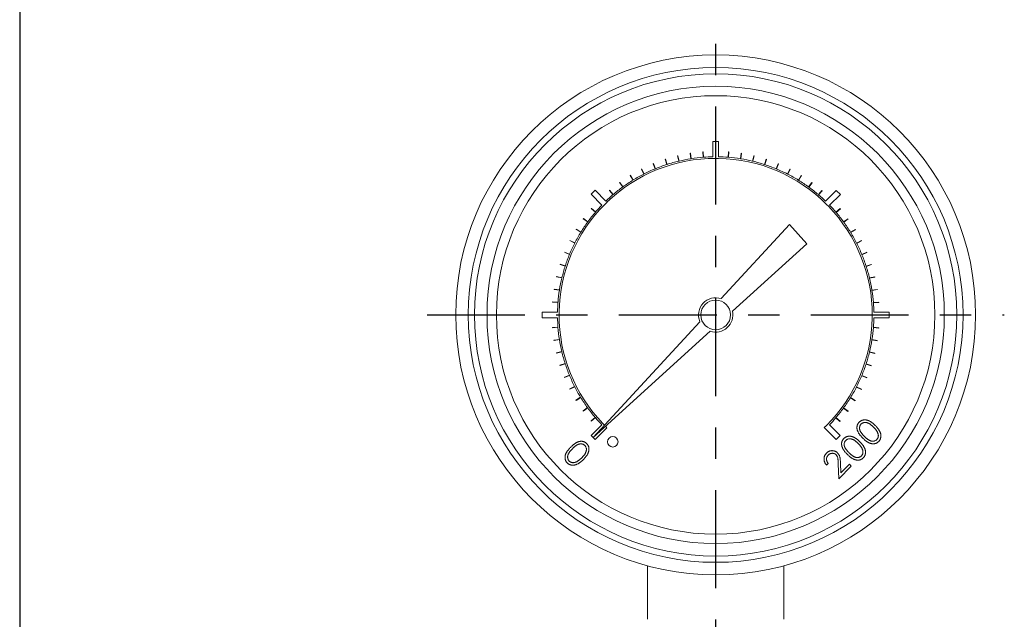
# Model space of a CAD drawing. Extents: x 897.4 to 908.4, y -8.5 to -0.5.
# Tile 2 of 10: x 897.4 to 900.6, y -4.4 to -2.5. Entities that reach past the tile are written whole.
import ezdxf

# ---------------------------------------------------------------- set-up
doc = ezdxf.new("R2010")
doc.units = 0
doc.header["$LTSCALE"] = 0.25
doc.header["$MEASUREMENT"] = 0
doc.linetypes.add('CENTER', pattern=[2, 1.25, -0.25, 0.25, -0.25])
doc.layers.get('0').update_dxf_attribs({"linetype": 'CONTINUOUS'})
doc.layers.get('DEFPOINTS').update_dxf_attribs({"linetype": 'CONTINUOUS'})
doc.layers.add('CENTER', color=40, linetype='CENTER')

msp = doc.modelspace()

# ---------------------------------------------------------------- linework, layer by layer
at = {"color": 7, "linetype": 'Continuous', "lineweight": 15}
for p, q in [((899.6224, -2.9029), (899.6224, -2.9516)), ((899.6405, -2.9029), (899.6224, -2.9029)), ((899.6405, -2.9516), (899.6405, -2.9029)), ((899.5103, -2.9482), (899.5093, -2.9485)), ((899.5093, -2.9485), (899.5134, -2.9655)), ((899.5144, -2.9652), (899.5103, -2.9482)), ((899.5505, -2.9403), (899.5496, -2.9405)), ((899.5496, -2.9405), (899.5523, -2.9577)), ((899.5533, -2.9576), (899.5505, -2.9403)), ((899.5913, -2.9356), (899.5903, -2.9356)), ((899.5903, -2.9356), (899.5917, -2.9531)), ((899.5927, -2.953), (899.5913, -2.9356)), ((899.6723, -2.9356), (899.6709, -2.9531)), ((899.6719, -2.9532), (899.6733, -2.9357)), ((899.6733, -2.9357), (899.6723, -2.9356)), ((899.713, -2.9405), (899.7103, -2.9577)), ((899.7113, -2.9579), (899.714, -2.9406)), ((899.714, -2.9406), (899.713, -2.9405)), ((899.7533, -2.9485), (899.7492, -2.9655)), ((899.7502, -2.9657), (899.7542, -2.9487)), ((899.7542, -2.9487), (899.7533, -2.9485)), ((899.4323, -2.9734), (899.4313, -2.9738)), ((899.4313, -2.9738), (899.438, -2.99)), ((899.439, -2.9896), (899.4323, -2.9734)), ((899.4708, -2.9593), (899.4698, -2.9596)), ((899.4698, -2.9596), (899.4752, -2.9762)), ((899.4762, -2.9759), (899.4708, -2.9593)), ((899.6321, -2.9565), (899.6405, -2.9567)), ((899.6405, -2.9567), (899.6405, -2.9566)), ((899.7928, -2.9596), (899.7874, -2.9762)), ((899.7883, -2.9766), (899.7937, -2.9599)), ((899.7937, -2.9599), (899.7928, -2.9596)), ((899.8312, -2.9738), (899.8246, -2.99)), ((899.8255, -2.9903), (899.8322, -2.9742)), ((899.8322, -2.9742), (899.8312, -2.9738)), ((899.3591, -3.0105), (899.3583, -3.011)), ((899.3583, -3.011), (899.3674, -3.0259)), ((899.3683, -3.0254), (899.3591, -3.0105)), ((899.395, -2.9905), (899.3941, -2.991)), ((899.3941, -2.991), (899.402, -3.0066)), ((899.4029, -3.0061), (899.395, -2.9905)), ((899.8685, -2.991), (899.8606, -3.0066)), ((899.8615, -3.007), (899.8694, -2.9914)), ((899.8694, -2.9914), (899.8685, -2.991)), ((899.9043, -3.011), (899.8952, -3.0259)), ((899.896, -3.0265), (899.9052, -3.0115)), ((899.9052, -3.0115), (899.9043, -3.011)), ((899.325, -3.0332), (899.3242, -3.0338)), ((899.3242, -3.0338), (899.3345, -3.048)), ((899.3353, -3.0474), (899.325, -3.0332)), ((899.9384, -3.0338), (899.9281, -3.048)), ((899.9289, -3.0486), (899.9392, -3.0344)), ((899.9392, -3.0344), (899.9384, -3.0338)), ((899.2463, -3.0585), (899.2335, -3.0714)), ((899.2335, -3.0714), (899.2679, -3.1058)), ((899.2807, -3.093), (899.2463, -3.0585)), ((899.2927, -3.0586), (899.292, -3.0592)), ((899.292, -3.0592), (899.3033, -3.0725)), ((899.3041, -3.0719), (899.2927, -3.0586)), ((899.9706, -3.0592), (899.9593, -3.0725)), ((899.96, -3.0732), (899.9714, -3.0599)), ((899.9714, -3.0599), (899.9706, -3.0592)), ((900.0165, -3.0587), (899.982, -3.0932)), ((899.9948, -3.106), (900.0293, -3.0715)), ((900.0293, -3.0715), (900.0165, -3.0587)), ((899.2783, -3.1024), (899.2844, -3.0966)), ((899.2844, -3.0966), (899.2843, -3.0965)), ((899.9854, -3.1035), (899.9912, -3.1096)), ((899.9912, -3.1096), (899.9913, -3.1095)), ((899.2346, -3.1164), (899.234, -3.1172)), ((899.234, -3.1172), (899.2473, -3.1286)), ((899.2479, -3.1278), (899.2346, -3.1164)), ((900.0286, -3.1172), (900.0153, -3.1286)), ((900.016, -3.1293), (900.0293, -3.118)), ((900.0293, -3.118), (900.0286, -3.1172)), ((899.2092, -3.1486), (899.2086, -3.1494)), ((899.2086, -3.1494), (899.2227, -3.1597)), ((899.2233, -3.1589), (899.2092, -3.1486)), ((899.8671, -3.1681), (899.6489, -3.4046)), ((899.9225, -3.2292), (899.8671, -3.1681)), ((900.054, -3.1494), (900.0399, -3.1597)), ((900.0404, -3.1605), (900.0546, -3.1502)), ((900.0546, -3.1502), (900.054, -3.1494)), ((899.1863, -3.1827), (899.1858, -3.1835)), ((899.1858, -3.1835), (899.2007, -3.1927)), ((899.2012, -3.1918), (899.1863, -3.1827)), ((900.0768, -3.1835), (900.0619, -3.1927)), ((900.0624, -3.1935), (900.0773, -3.1844)), ((900.0773, -3.1844), (900.0768, -3.1835)), ((899.1662, -3.2184), (899.1658, -3.2193)), ((899.1658, -3.2193), (899.1813, -3.2273)), ((899.1818, -3.2264), (899.1662, -3.2184)), ((899.6848, -3.4446), (899.9225, -3.2292)), ((900.0968, -3.2193), (900.0813, -3.2273)), ((900.0817, -3.2282), (900.0973, -3.2202)), ((900.0973, -3.2202), (900.0968, -3.2193)), ((899.149, -3.2557), (899.1486, -3.2566)), ((899.1486, -3.2566), (899.1647, -3.2633)), ((899.1651, -3.2623), (899.149, -3.2557)), ((900.114, -3.2566), (900.0979, -3.2633)), ((900.0982, -3.2642), (900.1144, -3.2575)), ((900.1144, -3.2575), (900.114, -3.2566)), ((899.1347, -3.2941), (899.1344, -3.2951)), ((899.1344, -3.2951), (899.151, -3.3005)), ((899.1513, -3.2995), (899.1347, -3.2941)), ((900.1282, -3.2951), (900.1116, -3.3005)), ((900.1119, -3.3014), (900.1285, -3.296)), ((900.1285, -3.296), (900.1282, -3.2951)), ((899.1235, -3.3336), (899.1232, -3.3346)), ((899.1232, -3.3346), (899.1403, -3.3386)), ((899.1405, -3.3377), (899.1235, -3.3336)), ((900.1394, -3.3346), (900.1223, -3.3386)), ((900.1226, -3.3396), (900.1396, -3.3355)), ((900.1396, -3.3355), (900.1394, -3.3346)), ((899.1154, -3.3738), (899.1152, -3.3748)), ((899.1152, -3.3748), (899.1325, -3.3775)), ((899.1327, -3.3765), (899.1154, -3.3738)), ((900.1474, -3.3748), (900.1301, -3.3775)), ((900.1302, -3.3785), (900.1475, -3.3758)), ((900.1475, -3.3758), (900.1474, -3.3748)), ((899.1105, -3.4145), (899.1104, -3.4155)), ((899.1104, -3.4155), (899.1279, -3.4169)), ((899.1279, -3.4159), (899.1105, -3.4145)), ((900.1522, -3.4155), (900.1347, -3.4169)), ((900.1348, -3.4179), (900.1523, -3.4165)), ((900.1523, -3.4165), (900.1522, -3.4155)), ((899.0776, -3.4474), (899.0776, -3.4655)), ((899.1264, -3.4474), (899.0776, -3.4474)), ((899.1313, -3.4557), (899.1315, -3.4474)), ((899.1315, -3.4474), (899.1314, -3.4474)), ((900.1313, -3.4573), (900.1311, -3.4657)), ((900.185, -3.4476), (900.1362, -3.4476)), ((900.185, -3.4657), (900.185, -3.4476)), ((899.0776, -3.4655), (899.1264, -3.4655)), ((899.5809, -3.4782), (899.2397, -3.8479)), ((900.1311, -3.4657), (900.1312, -3.4657)), ((900.1362, -3.4657), (900.185, -3.4657)), ((899.1278, -3.4951), (899.1103, -3.4965)), ((899.1103, -3.4965), (899.1104, -3.4975)), ((899.1104, -3.4975), (899.1279, -3.4961)), ((899.2397, -3.8479), (899.6142, -3.5086)), ((900.1522, -3.4975), (900.1347, -3.4961)), ((900.1347, -3.4971), (900.1521, -3.4985)), ((900.1521, -3.4985), (900.1522, -3.4975)), ((899.1324, -3.5345), (899.1151, -3.5373)), ((899.1151, -3.5373), (899.1152, -3.5383)), ((899.1152, -3.5383), (899.1325, -3.5355)), ((900.1299, -3.5365), (900.1472, -3.5392)), ((900.1474, -3.5383), (900.1301, -3.5355)), ((900.1472, -3.5392), (900.1474, -3.5383)), ((899.14, -3.5734), (899.123, -3.5775)), ((899.123, -3.5775), (899.1232, -3.5785)), ((899.1232, -3.5785), (899.1403, -3.5744)), ((900.1221, -3.5754), (900.1391, -3.5795)), ((900.1394, -3.5785), (900.1223, -3.5744)), ((900.1391, -3.5795), (900.1394, -3.5785)), ((899.1507, -3.6116), (899.1341, -3.617)), ((899.1344, -3.618), (899.151, -3.6126)), ((900.1113, -3.6135), (900.1279, -3.6189)), ((900.1282, -3.618), (900.1116, -3.6126)), ((899.1341, -3.617), (899.1344, -3.618)), ((900.1279, -3.6189), (900.1282, -3.618)), ((899.1644, -3.6489), (899.1482, -3.6556)), ((899.1482, -3.6556), (899.1486, -3.6565)), ((899.1486, -3.6565), (899.1647, -3.6498)), ((900.0975, -3.6507), (900.1136, -3.6574)), ((900.114, -3.6565), (900.0979, -3.6498)), ((900.1136, -3.6574), (900.114, -3.6565)), ((899.1809, -3.6849), (899.1653, -3.6928)), ((899.1653, -3.6928), (899.1658, -3.6937)), ((899.1658, -3.6937), (899.1813, -3.6858)), ((900.0808, -3.6867), (900.0964, -3.6946)), ((900.0968, -3.6937), (900.0813, -3.6858)), ((900.0964, -3.6946), (900.0968, -3.6937)), ((899.2002, -3.7195), (899.1853, -3.7287)), ((899.1853, -3.7287), (899.1858, -3.7295)), ((899.1858, -3.7295), (899.2007, -3.7204)), ((900.0614, -3.7212), (900.0763, -3.7304)), ((900.0768, -3.7295), (900.0619, -3.7204)), ((900.0763, -3.7304), (900.0768, -3.7295)), ((899.2222, -3.7525), (899.208, -3.7628)), ((899.208, -3.7628), (899.2086, -3.7636)), ((899.2086, -3.7636), (899.2227, -3.7534)), ((900.0393, -3.7542), (900.0534, -3.7644)), ((900.054, -3.7636), (900.0399, -3.7534)), ((900.0534, -3.7644), (900.054, -3.7636)), ((899.2466, -3.7837), (899.2333, -3.7951)), ((899.2333, -3.7951), (899.234, -3.7959)), ((899.234, -3.7959), (899.2473, -3.7845)), ((899.2714, -3.8035), (899.2713, -3.8035)), ((899.2762, -3.8085), (899.2714, -3.8035)), ((900.0147, -3.7853), (900.028, -3.7966)), ((900.0286, -3.7959), (900.0153, -3.7845)), ((900.028, -3.7966), (900.0286, -3.7959)), ((899.2678, -3.8071), (899.2333, -3.8415)), ((899.2461, -3.8543), (899.2839, -3.8166)), ((899.2839, -3.8166), (899.2795, -3.8119)), ((899.9843, -3.8106), (899.9782, -3.8164)), ((899.9782, -3.8164), (900.0163, -3.8545)), ((899.9849, -3.8101), (899.9843, -3.8106)), ((900.0291, -3.8417), (899.9947, -3.8072)), ((899.2333, -3.8415), (899.2461, -3.8543)), ((900.0163, -3.8545), (900.0291, -3.8417)), ((899.9909, -3.9312), (899.9856, -3.9365)), ((900.0241, -3.9795), (900.0226, -3.9323)), ((900.0642, -3.9395), (900.0241, -3.9795)), ((900.0297, -3.9304), (900.0307, -3.9609)), ((900.0307, -3.9609), (900.0581, -3.9334)), ((900.0581, -3.9334), (900.0642, -3.9395)), ((899.4138, -4.4285), (899.4138, -4.2575)), ((899.8488, -4.4285), (899.8488, -4.2575))]:
    msp.add_line(p, q, dxfattribs=at)
for centre, radius in [((899.6313, -3.4565), 0.83), ((899.6313, -3.4565), 0.79), ((899.6313, -3.4565), 0.77), ((899.6313, -3.4565), 0.73), ((899.6313, -3.4565), 0.7), ((899.6313, -3.4565), 0.0474), ((899.3028, -3.8616), 0.0167)]:
    msp.add_circle(centre, radius, dxfattribs=at)
for radius, start, end in [(0.505, 94.5, 98.8865), (0.505, 91.0148, 94.3865), (0.505, 85.5, 88.9597), (0.505, 81, 85.3865), (0.5, 89.9073, 133.9493), (0.505, 108, 112.3865), (0.505, 103.5, 107.8865), (0.505, 99, 103.3865), (0.5, 44.9073, 88.9493), (0.505, 76.5, 80.8865), (0.505, 72, 76.3865), (0.505, 67.5, 71.8865), (0.505, 117, 121.3865), (0.505, 112.5, 116.8865), (0.505, 63, 67.3865), (0.505, 58.5, 62.8865), (0.505, 126, 130.3865), (0.505, 121.5, 125.8865), (0.505, 54, 58.3865), (0.505, 49.5, 53.8865), (0.505, 130.5, 133.9597), (0.505, 46.0148, 49.3865), (0.5, 134.9073, 178.9493), (0.505, 136.0148, 139.3865), (0.5, 359.9073, 43.9493), (0.505, 40.5, 43.9597), (0.505, 139.5, 143.8865), (0.505, 36, 40.3865), (0.505, 144, 148.3865), (0.505, 31.5, 35.8865), (0.505, 148.5, 152.8865), (0.505, 27, 31.3865), (0.505, 153, 157.3865), (0.505, 22.5, 26.8865), (0.505, 157.5, 161.8865), (0.505, 18, 22.3865), (0.505, 162, 166.3865), (0.505, 13.5, 17.8865), (0.505, 166.5, 170.8865), (0.505, 9, 13.3865), (0.505, 171, 175.3865), (0.505, 4.5, 8.8865), (0.505, 175.5, 178.9597), (0.0548, 71.306, 203.2895), (0.505, 1.0148, 4.3865), (0.5, 179.9073, 223.9493), (0.0548, 251.8112, 12.5527), (0.505, 181.0148, 184.3865), (0.5, 315, 358.9493), (0.505, 355.5, 358.9597), (0.505, 184.5, 188.8865), (0.505, 351, 355.3865), (0.505, 189, 193.3865), (0.505, 346.5, 350.8865), (0.505, 193.5, 197.8865), (0.505, 342, 346.3865), (0.505, 198, 202.3865), (0.505, 337.5, 341.8865), (0.505, 202.5, 206.8865), (0.505, 333, 337.3865), (0.505, 207, 211.3865), (0.505, 328.5, 332.8865), (0.505, 211.5, 215.8865), (0.505, 324, 328.3865), (0.505, 216, 220.3865), (0.505, 319.5, 323.8865), (0.505, 220.5, 223.9597), (0.505, 316.0148, 319.3865)]:
    msp.add_arc((899.6313, -3.4565), radius, start, end, dxfattribs=at)
for points, knots in [([(900.1008, -3.8496), (900.0998, -3.8487), (900.098, -3.8468), (900.0954, -3.8441), (900.0931, -3.8413), (900.0911, -3.8387), (900.0892, -3.8362), (900.0876, -3.8338), (900.0863, -3.8314), (900.0852, -3.8292), (900.0843, -3.8269), (900.0835, -3.8248), (900.083, -3.8226), (900.0826, -3.8205), (900.0823, -3.8184), (900.0822, -3.8164), (900.0823, -3.8144), (900.0825, -3.8124), (900.0829, -3.8105), (900.0835, -3.8086), (900.0841, -3.8068), (900.0849, -3.8051), (900.0858, -3.8034), (900.0869, -3.8019), (900.0881, -3.8003), (900.089, -3.7994), (900.0895, -3.7989)], [0, 0, 0, 0, 0.068595, 0.133246, 0.194313, 0.251279, 0.304513, 0.354235, 0.400481, 0.443411, 0.484015, 0.523252, 0.561042, 0.5979, 0.633518, 0.668314, 0.702496, 0.736685, 0.770293, 0.803437, 0.835913, 0.86846, 0.900847, 0.933467, 0.966258, 1, 1, 1, 1]), ([(900.0895, -3.7989), (900.0899, -3.7985), (900.0909, -3.7976), (900.0924, -3.7963), (900.094, -3.7953), (900.0957, -3.7943), (900.0974, -3.7935), (900.0993, -3.7928), (900.1011, -3.7923), (900.1031, -3.7919), (900.1051, -3.7916), (900.1072, -3.7916), (900.1093, -3.7916), (900.1114, -3.7919), (900.1136, -3.7923), (900.1158, -3.7929), (900.1181, -3.7936), (900.1204, -3.7945), (900.1227, -3.7956), (900.1252, -3.7969), (900.1276, -3.7985), (900.1302, -3.8003), (900.1328, -3.8023), (900.1354, -3.8045), (900.1381, -3.807), (900.1399, -3.8087), (900.1408, -3.8096)], [0, 0, 0, 0, 0.033788, 0.067194, 0.099862, 0.132567, 0.165151, 0.197913, 0.231319, 0.265083, 0.299255, 0.334399, 0.369943, 0.406284, 0.444064, 0.482998, 0.523354, 0.565537, 0.609613, 0.656391, 0.705885, 0.758325, 0.813832, 0.872795, 0.934722, 1, 1, 1, 1]), ([(900.1355, -3.8149), (900.1348, -3.8142), (900.1334, -3.8128), (900.1313, -3.8108), (900.1292, -3.8091), (900.1271, -3.8075), (900.1251, -3.806), (900.1231, -3.8047), (900.1212, -3.8036), (900.1193, -3.8026), (900.1174, -3.8018), (900.1156, -3.8011), (900.1138, -3.8005), (900.1121, -3.8001), (900.1104, -3.7999), (900.1088, -3.7998), (900.1072, -3.7998), (900.1052, -3.8), (900.1028, -3.8006), (900.1001, -3.8016), (900.0977, -3.803), (900.0964, -3.8042), (900.0957, -3.8048)], [0, 0, 0, 0, 0.065681, 0.128486, 0.188175, 0.245106, 0.299448, 0.350823, 0.399942, 0.446672, 0.491255, 0.533376, 0.573853, 0.612526, 0.649597, 0.685532, 0.720106, 0.753838, 0.818925, 0.880493, 0.940311, 1, 1, 1, 1]), ([(900.0957, -3.8048), (900.0951, -3.8055), (900.0938, -3.8069), (900.0924, -3.8093), (900.0914, -3.812), (900.0908, -3.8144), (900.0906, -3.8164), (900.0906, -3.8179), (900.0907, -3.8195), (900.0909, -3.8211), (900.0912, -3.8227), (900.0917, -3.8244), (900.0923, -3.8261), (900.093, -3.8278), (900.094, -3.8295), (900.0951, -3.8314), (900.0964, -3.8333), (900.0979, -3.8353), (900.0996, -3.8375), (900.1016, -3.8397), (900.1037, -3.842), (900.1052, -3.8435), (900.106, -3.8443)], [0, 0, 0, 0, 0.060387, 0.120883, 0.182755, 0.247811, 0.281299, 0.315088, 0.349702, 0.384857, 0.420966, 0.458511, 0.497175, 0.537602, 0.580503, 0.627468, 0.678388, 0.733983, 0.793747, 0.857714, 0.926698, 1, 1, 1, 1]), ([(900.1481, -3.8319), (900.1477, -3.8312), (900.147, -3.8298), (900.1458, -3.8277), (900.1444, -3.8256), (900.143, -3.8234), (900.1413, -3.8213), (900.1395, -3.8191), (900.1376, -3.817), (900.1362, -3.8156), (900.1355, -3.8149)], [0, 0, 0, 0, 0.110588, 0.224542, 0.342503, 0.464324, 0.590756, 0.722227, 0.858843, 1, 1, 1, 1]), ([(900.1408, -3.8096), (900.1417, -3.8105), (900.1434, -3.8123), (900.1459, -3.815), (900.1481, -3.8176), (900.1501, -3.8202), (900.1519, -3.8227), (900.1534, -3.8252), (900.1547, -3.8275), (900.1558, -3.8299), (900.1567, -3.8322), (900.1575, -3.8344), (900.1581, -3.8367), (900.1585, -3.8388), (900.1587, -3.841), (900.1588, -3.8431), (900.1587, -3.8452), (900.1585, -3.8472), (900.158, -3.8491), (900.1575, -3.851), (900.1568, -3.8529), (900.156, -3.8546), (900.1551, -3.8563), (900.154, -3.8579), (900.1528, -3.8595), (900.1519, -3.8604), (900.1514, -3.8609)], [0, 0, 0, 0, 0.065063, 0.126773, 0.185516, 0.240765, 0.29298, 0.34225, 0.388919, 0.432776, 0.474628, 0.514775, 0.553606, 0.591426, 0.628028, 0.663804, 0.698984, 0.733591, 0.767628, 0.801208, 0.834264, 0.866981, 0.89972, 0.932702, 0.966176, 1, 1, 1, 1]), ([(900.1455, -3.8547), (900.1462, -3.854), (900.1474, -3.8526), (900.1488, -3.8502), (900.1499, -3.8476), (900.1504, -3.8452), (900.1506, -3.8432), (900.1507, -3.8417), (900.1505, -3.8401), (900.1503, -3.8385), (900.15, -3.8369), (900.1495, -3.8353), (900.1488, -3.8336), (900.1483, -3.8325), (900.1481, -3.8319)], [0, 0, 0, 0, 0.112813, 0.225394, 0.339595, 0.459675, 0.521735, 0.583926, 0.648174, 0.713881, 0.781004, 0.851451, 0.924051, 1, 1, 1, 1]), ([(899.1687, -3.8784), (899.1697, -3.8775), (899.1715, -3.8757), (899.1743, -3.8731), (899.177, -3.8708), (899.1796, -3.8688), (899.1822, -3.8669), (899.1846, -3.8653), (899.187, -3.864), (899.1892, -3.8629), (899.1914, -3.862), (899.1936, -3.8612), (899.1958, -3.8607), (899.1979, -3.8603), (899.1999, -3.86), (899.202, -3.8599), (899.204, -3.86), (899.206, -3.8602), (899.2079, -3.8606), (899.2098, -3.8612), (899.2116, -3.8618), (899.2133, -3.8626), (899.2149, -3.8635), (899.2165, -3.8646), (899.218, -3.8658), (899.219, -3.8667), (899.2194, -3.8672)], [0, 0, 0, 0, 0.068595, 0.133246, 0.194313, 0.251279, 0.304513, 0.354235, 0.400481, 0.443411, 0.484015, 0.523252, 0.561042, 0.5979, 0.633518, 0.668314, 0.702496, 0.736685, 0.770293, 0.803437, 0.835913, 0.86846, 0.900847, 0.933467, 0.966258, 1, 1, 1, 1]), ([(900.0517, -3.9018), (900.0508, -3.9009), (900.049, -3.899), (900.0464, -3.8962), (900.0441, -3.8935), (900.042, -3.8909), (900.0402, -3.8884), (900.0386, -3.886), (900.0373, -3.8836), (900.0362, -3.8813), (900.0353, -3.8791), (900.0345, -3.877), (900.034, -3.8748), (900.0335, -3.8727), (900.0333, -3.8706), (900.0332, -3.8686), (900.0333, -3.8666), (900.0335, -3.8646), (900.0339, -3.8627), (900.0344, -3.8608), (900.0351, -3.859), (900.0359, -3.8573), (900.0368, -3.8556), (900.0379, -3.8541), (900.0391, -3.8525), (900.04, -3.8516), (900.0404, -3.8511)], [0, 0, 0, 0, 0.068595, 0.133246, 0.194313, 0.251279, 0.304513, 0.354235, 0.400481, 0.443411, 0.484015, 0.523252, 0.561042, 0.5979, 0.633518, 0.668314, 0.702496, 0.736685, 0.770293, 0.803437, 0.835913, 0.86846, 0.900847, 0.933467, 0.966258, 1, 1, 1, 1]), ([(900.0404, -3.8511), (900.0409, -3.8507), (900.0418, -3.8498), (900.0434, -3.8485), (900.045, -3.8475), (900.0467, -3.8465), (900.0484, -3.8457), (900.0502, -3.845), (900.0521, -3.8445), (900.0541, -3.8441), (900.0561, -3.8438), (900.0581, -3.8438), (900.0602, -3.8438), (900.0624, -3.8441), (900.0645, -3.8445), (900.0668, -3.8451), (900.069, -3.8458), (900.0713, -3.8467), (900.0737, -3.8478), (900.0761, -3.8491), (900.0786, -3.8507), (900.0811, -3.8525), (900.0837, -3.8545), (900.0864, -3.8567), (900.0891, -3.8592), (900.0908, -3.8609), (900.0918, -3.8618)], [0, 0, 0, 0, 0.033788, 0.067194, 0.099862, 0.132567, 0.165151, 0.197913, 0.231319, 0.265083, 0.299255, 0.334399, 0.369943, 0.406284, 0.444064, 0.482998, 0.523354, 0.565537, 0.609613, 0.656391, 0.705885, 0.758325, 0.813832, 0.872795, 0.934722, 1, 1, 1, 1]), ([(900.0466, -3.857), (900.046, -3.8577), (900.0448, -3.8591), (900.0433, -3.8615), (900.0423, -3.8642), (900.0418, -3.8666), (900.0416, -3.8686), (900.0415, -3.8701), (900.0416, -3.8717), (900.0418, -3.8733), (900.0422, -3.8749), (900.0427, -3.8766), (900.0433, -3.8782), (900.044, -3.88), (900.0449, -3.8817), (900.046, -3.8836), (900.0473, -3.8855), (900.0489, -3.8875), (900.0506, -3.8897), (900.0525, -3.8919), (900.0547, -3.8942), (900.0562, -3.8957), (900.057, -3.8965)], [0, 0, 0, 0, 0.060387, 0.120883, 0.182755, 0.247811, 0.281299, 0.315088, 0.349702, 0.384857, 0.420966, 0.458511, 0.497175, 0.537602, 0.580503, 0.627468, 0.678388, 0.733983, 0.793747, 0.857714, 0.926698, 1, 1, 1, 1]), ([(900.0864, -3.8671), (900.0857, -3.8664), (900.0843, -3.865), (900.0822, -3.863), (900.0801, -3.8613), (900.0781, -3.8596), (900.0761, -3.8582), (900.0741, -3.8569), (900.0722, -3.8558), (900.0703, -3.8548), (900.0684, -3.854), (900.0666, -3.8533), (900.0648, -3.8527), (900.0631, -3.8523), (900.0614, -3.8521), (900.0598, -3.852), (900.0582, -3.852), (900.0561, -3.8522), (900.0537, -3.8528), (900.0511, -3.8537), (900.0487, -3.8552), (900.0473, -3.8564), (900.0466, -3.857)], [0, 0, 0, 0, 0.065681, 0.128486, 0.188175, 0.245106, 0.299448, 0.350823, 0.399942, 0.446672, 0.491255, 0.533376, 0.573853, 0.612526, 0.649597, 0.685532, 0.720106, 0.753838, 0.818925, 0.880493, 0.940311, 1, 1, 1, 1]), ([(900.0918, -3.8618), (900.0926, -3.8627), (900.0944, -3.8645), (900.0968, -3.8672), (900.099, -3.8698), (900.1011, -3.8724), (900.1028, -3.8749), (900.1044, -3.8773), (900.1057, -3.8797), (900.1068, -3.8821), (900.1077, -3.8844), (900.1084, -3.8866), (900.109, -3.8888), (900.1094, -3.891), (900.1097, -3.8932), (900.1097, -3.8953), (900.1097, -3.8973), (900.1094, -3.8994), (900.109, -3.9013), (900.1085, -3.9032), (900.1078, -3.9051), (900.107, -3.9068), (900.106, -3.9085), (900.105, -3.9101), (900.1037, -3.9117), (900.1028, -3.9126), (900.1024, -3.9131)], [0, 0, 0, 0, 0.065063, 0.126773, 0.185516, 0.240765, 0.29298, 0.34225, 0.388919, 0.432776, 0.474628, 0.514775, 0.553606, 0.591426, 0.628028, 0.663804, 0.698984, 0.733591, 0.767628, 0.801208, 0.834264, 0.866981, 0.89972, 0.932702, 0.966176, 1, 1, 1, 1]), ([(900.1514, -3.8609), (900.1509, -3.8613), (900.15, -3.8622), (900.1485, -3.8634), (900.1469, -3.8645), (900.1453, -3.8654), (900.1436, -3.8662), (900.1418, -3.8669), (900.1399, -3.8674), (900.138, -3.8678), (900.1361, -3.868), (900.1341, -3.8681), (900.132, -3.868), (900.13, -3.8678), (900.1278, -3.8674), (900.1257, -3.8668), (900.1235, -3.866), (900.1213, -3.8651), (900.119, -3.864), (900.1166, -3.8627), (900.1141, -3.8611), (900.1116, -3.8593), (900.109, -3.8572), (900.1063, -3.8549), (900.1035, -3.8524), (900.1017, -3.8506), (900.1008, -3.8496)], [0, 0, 0, 0, 0.033787, 0.066622, 0.099285, 0.131361, 0.163585, 0.196104, 0.228902, 0.262158, 0.295991, 0.330218, 0.36506, 0.400951, 0.43762, 0.475708, 0.515381, 0.556414, 0.599765, 0.646424, 0.696431, 0.749782, 0.806573, 0.867436, 0.931887, 1, 1, 1, 1]), ([(900.106, -3.8443), (900.1068, -3.8451), (900.1083, -3.8466), (900.1107, -3.8488), (900.1129, -3.8507), (900.115, -3.8524), (900.117, -3.8539), (900.1189, -3.8553), (900.1208, -3.8564), (900.1225, -3.8573), (900.1243, -3.858), (900.1259, -3.8586), (900.1276, -3.8591), (900.1292, -3.8595), (900.1308, -3.8597), (900.1324, -3.8598), (900.134, -3.8597), (900.136, -3.8595), (900.1384, -3.859), (900.1411, -3.8579), (900.1435, -3.8565), (900.1449, -3.8553), (900.1455, -3.8547)], [0, 0, 0, 0, 0.072951, 0.141584, 0.205926, 0.265301, 0.320597, 0.371817, 0.41879, 0.461699, 0.502134, 0.540804, 0.578181, 0.614297, 0.649678, 0.684299, 0.718359, 0.752081, 0.817652, 0.879722, 0.939966, 1, 1, 1, 1]), ([(899.1575, -3.9291), (899.157, -3.9286), (899.1561, -3.9277), (899.1549, -3.9262), (899.1539, -3.9246), (899.1529, -3.923), (899.1521, -3.9213), (899.1515, -3.9195), (899.151, -3.9176), (899.1506, -3.9157), (899.1503, -3.9138), (899.1503, -3.9118), (899.1504, -3.9097), (899.1506, -3.9076), (899.151, -3.9055), (899.1516, -3.9034), (899.1523, -3.9012), (899.1532, -3.8989), (899.1543, -3.8967), (899.1557, -3.8943), (899.1573, -3.8918), (899.1591, -3.8893), (899.1612, -3.8867), (899.1635, -3.884), (899.166, -3.8812), (899.1678, -3.8794), (899.1687, -3.8784)], [0, 0, 0, 0, 0.033787, 0.066622, 0.099285, 0.131361, 0.163585, 0.196104, 0.228902, 0.262158, 0.295991, 0.330218, 0.36506, 0.400951, 0.43762, 0.475708, 0.515381, 0.556414, 0.599765, 0.646424, 0.696431, 0.749782, 0.806573, 0.867436, 0.931887, 1, 1, 1, 1]), ([(899.174, -3.8837), (899.1733, -3.8845), (899.1717, -3.886), (899.1696, -3.8884), (899.1677, -3.8906), (899.1659, -3.8927), (899.1644, -3.8947), (899.1631, -3.8966), (899.162, -3.8985), (899.1611, -3.9002), (899.1604, -3.902), (899.1597, -3.9036), (899.1593, -3.9053), (899.1589, -3.9069), (899.1587, -3.9085), (899.1586, -3.9101), (899.1587, -3.9117), (899.1589, -3.9137), (899.1594, -3.9161), (899.1605, -3.9188), (899.1619, -3.9212), (899.1631, -3.9226), (899.1637, -3.9232)], [0, 0, 0, 0, 0.072951, 0.141584, 0.205926, 0.265301, 0.320597, 0.371817, 0.41879, 0.461699, 0.502134, 0.540804, 0.578181, 0.614297, 0.649678, 0.684299, 0.718359, 0.752081, 0.817652, 0.879722, 0.939966, 1, 1, 1, 1]), ([(899.2136, -3.8734), (899.2129, -3.8728), (899.2115, -3.8715), (899.2091, -3.8701), (899.2064, -3.8691), (899.204, -3.8685), (899.202, -3.8683), (899.2005, -3.8683), (899.1989, -3.8683), (899.1973, -3.8686), (899.1956, -3.8689), (899.194, -3.8694), (899.1923, -3.87), (899.1906, -3.8707), (899.1888, -3.8716), (899.187, -3.8728), (899.1851, -3.8741), (899.183, -3.8756), (899.1809, -3.8773), (899.1787, -3.8793), (899.1764, -3.8814), (899.1748, -3.8829), (899.174, -3.8837)], [0, 0, 0, 0, 0.060387, 0.120883, 0.182755, 0.247811, 0.281299, 0.315088, 0.349702, 0.384857, 0.420966, 0.458511, 0.497175, 0.537602, 0.580503, 0.627468, 0.678388, 0.733983, 0.793747, 0.857714, 0.926698, 1, 1, 1, 1]), ([(899.2035, -3.9132), (899.2042, -3.9125), (899.2056, -3.9111), (899.2075, -3.909), (899.2093, -3.9069), (899.2109, -3.9048), (899.2124, -3.9028), (899.2137, -3.9008), (899.2148, -3.8989), (899.2158, -3.897), (899.2166, -3.8951), (899.2173, -3.8933), (899.2178, -3.8915), (899.2182, -3.8898), (899.2185, -3.8881), (899.2186, -3.8865), (899.2186, -3.8849), (899.2184, -3.8829), (899.2178, -3.8805), (899.2168, -3.8778), (899.2154, -3.8754), (899.2142, -3.8741), (899.2136, -3.8734)], [0, 0, 0, 0, 0.0656812, 0.1284865, 0.1881751, 0.2451061, 0.2994484, 0.3508229, 0.3999417, 0.4466717, 0.4912545, 0.5333763, 0.5738528, 0.6125263, 0.6495971, 0.685532, 0.7201058, 0.7538377, 0.8189254, 0.8804935, 0.9403113, 1, 1, 1, 1]), ([(899.2194, -3.8672), (899.2199, -3.8676), (899.2208, -3.8686), (899.222, -3.8701), (899.2231, -3.8717), (899.2241, -3.8734), (899.2249, -3.8751), (899.2256, -3.877), (899.2261, -3.8788), (899.2265, -3.8808), (899.2267, -3.8828), (899.2268, -3.8849), (899.2267, -3.887), (899.2265, -3.8891), (899.2261, -3.8913), (899.2255, -3.8935), (899.2247, -3.8958), (899.2239, -3.8981), (899.2227, -3.9004), (899.2214, -3.9029), (899.2199, -3.9053), (899.2181, -3.9079), (899.2161, -3.9104), (899.2139, -3.9131), (899.2114, -3.9158), (899.2097, -3.9176), (899.2088, -3.9185)], [0, 0, 0, 0, 0.033788, 0.067194, 0.099862, 0.132567, 0.165151, 0.197913, 0.231319, 0.265083, 0.299255, 0.334399, 0.369943, 0.406284, 0.444064, 0.482998, 0.523354, 0.565537, 0.609613, 0.656391, 0.705885, 0.758325, 0.813832, 0.872795, 0.934722, 1, 1, 1, 1]), ([(899.9856, -3.9365), (899.985, -3.9357), (899.9836, -3.9343), (899.982, -3.9319), (899.9805, -3.9296), (899.9793, -3.9271), (899.9784, -3.9246), (899.9777, -3.922), (899.9773, -3.9193), (899.9772, -3.9166), (899.9773, -3.9139), (899.9776, -3.9113), (899.9783, -3.9088), (899.9791, -3.9064), (899.9803, -3.904), (899.9817, -3.9018), (899.9833, -3.8996), (899.9846, -3.8983), (899.9852, -3.8976)], [0, 0, 0, 0, 0.068791, 0.135103, 0.198979, 0.261904, 0.323495, 0.385195, 0.446969, 0.509765, 0.572251, 0.633405, 0.693251, 0.752583, 0.812579, 0.873275, 0.93555, 1, 1, 1, 1]), ([(899.9852, -3.8976), (899.9859, -3.897), (899.9872, -3.8957), (899.9893, -3.8941), (899.9914, -3.8928), (899.9937, -3.8917), (899.996, -3.8908), (899.9984, -3.8903), (900.0008, -3.8899), (900.0033, -3.8899), (900.0058, -3.8901), (900.0082, -3.8905), (900.0105, -3.8911), (900.0127, -3.8919), (900.0148, -3.8929), (900.0168, -3.8942), (900.0187, -3.8956), (900.0199, -3.8967), (900.0205, -3.8973)], [0, 0, 0, 0, 0.069475, 0.136517, 0.200789, 0.26383, 0.325735, 0.387291, 0.449509, 0.512968, 0.576275, 0.63758, 0.697903, 0.757172, 0.816599, 0.876653, 0.93729, 1, 1, 1, 1]), ([(900.0205, -3.8973), (900.0213, -3.8982), (900.0229, -3.8998), (900.0248, -3.9027), (900.0263, -3.9058), (900.0273, -3.9086), (900.0279, -3.911), (900.0283, -3.913), (900.0287, -3.9153), (900.029, -3.9179), (900.0292, -3.9207), (900.0295, -3.9237), (900.0296, -3.927), (900.0297, -3.9292), (900.0297, -3.9304)], [0, 0, 0, 0, 0.098702, 0.195672, 0.292422, 0.391343, 0.444462, 0.504229, 0.570352, 0.642546, 0.722288, 0.807921, 0.90047, 1, 1, 1, 1]), ([(900.057, -3.8965), (900.0578, -3.8973), (900.0593, -3.8988), (900.0616, -3.9009), (900.0638, -3.9029), (900.0659, -3.9046), (900.068, -3.9061), (900.0699, -3.9075), (900.0717, -3.9086), (900.0735, -3.9095), (900.0752, -3.9102), (900.0769, -3.9108), (900.0785, -3.9113), (900.0802, -3.9117), (900.0818, -3.9119), (900.0834, -3.912), (900.0849, -3.9119), (900.0869, -3.9117), (900.0894, -3.9112), (900.092, -3.9101), (900.0945, -3.9087), (900.0958, -3.9075), (900.0965, -3.9069)], [0, 0, 0, 0, 0.072951, 0.141584, 0.205926, 0.265301, 0.320597, 0.371817, 0.41879, 0.461699, 0.502134, 0.540804, 0.578181, 0.614297, 0.649678, 0.684299, 0.718359, 0.752081, 0.817652, 0.879722, 0.939966, 1, 1, 1, 1]), ([(900.099, -3.8841), (900.0987, -3.8834), (900.098, -3.882), (900.0968, -3.8798), (900.0954, -3.8777), (900.0939, -3.8756), (900.0923, -3.8735), (900.0905, -3.8713), (900.0885, -3.8692), (900.0871, -3.8678), (900.0864, -3.8671)], [0, 0, 0, 0, 0.110588, 0.224542, 0.342503, 0.464324, 0.590756, 0.722227, 0.858843, 1, 1, 1, 1]), ([(900.0965, -3.9069), (900.0971, -3.9062), (900.0984, -3.9048), (900.0998, -3.9024), (900.1008, -3.8998), (900.1014, -3.8974), (900.1016, -3.8954), (900.1016, -3.8939), (900.1015, -3.8923), (900.1013, -3.8907), (900.1009, -3.8891), (900.1004, -3.8874), (900.0998, -3.8858), (900.0993, -3.8847), (900.099, -3.8841)], [0, 0, 0, 0, 0.112813, 0.225394, 0.339595, 0.459675, 0.521735, 0.583926, 0.648174, 0.713881, 0.781004, 0.851451, 0.924051, 1, 1, 1, 1]), ([(899.2088, -3.9185), (899.2079, -3.9194), (899.2061, -3.9211), (899.2034, -3.9236), (899.2008, -3.9258), (899.1982, -3.9278), (899.1957, -3.9296), (899.1932, -3.9311), (899.1908, -3.9324), (899.1885, -3.9335), (899.1862, -3.9344), (899.1839, -3.9352), (899.1817, -3.9357), (899.1795, -3.9362), (899.1774, -3.9364), (899.1753, -3.9365), (899.1732, -3.9364), (899.1712, -3.9362), (899.1692, -3.9357), (899.1673, -3.9352), (899.1655, -3.9345), (899.1638, -3.9337), (899.1621, -3.9328), (899.1605, -3.9317), (899.1589, -3.9305), (899.158, -3.9296), (899.1575, -3.9291)], [0, 0, 0, 0, 0.0650633, 0.1267732, 0.1855158, 0.2407647, 0.2929798, 0.3422504, 0.3889193, 0.4327757, 0.4746284, 0.5147747, 0.5536059, 0.5914264, 0.6280281, 0.6638036, 0.6989843, 0.7335915, 0.7676285, 0.8012083, 0.8342638, 0.8669807, 0.8997197, 0.9327019, 0.9661759, 1, 1, 1, 1]), ([(899.1637, -3.9232), (899.1644, -3.9239), (899.1657, -3.9251), (899.1682, -3.9265), (899.1708, -3.9276), (899.1732, -3.9281), (899.1752, -3.9283), (899.1767, -3.9283), (899.1783, -3.9282), (899.1799, -3.928), (899.1815, -3.9277), (899.1831, -3.9272), (899.1848, -3.9265), (899.1859, -3.926), (899.1865, -3.9258)], [0, 0, 0, 0, 0.112813, 0.225394, 0.339595, 0.459675, 0.521735, 0.583926, 0.648174, 0.713881, 0.781004, 0.851451, 0.924051, 1, 1, 1, 1]), ([(899.1865, -3.9258), (899.1872, -3.9254), (899.1886, -3.9247), (899.1907, -3.9235), (899.1928, -3.9221), (899.195, -3.9207), (899.1971, -3.919), (899.1992, -3.9172), (899.2014, -3.9153), (899.2028, -3.9139), (899.2035, -3.9132)], [0, 0, 0, 0, 0.110588, 0.224542, 0.342503, 0.464324, 0.590756, 0.722227, 0.858843, 1, 1, 1, 1]), ([(899.991, -3.9039), (899.9905, -3.9044), (899.9896, -3.9053), (899.9885, -3.9068), (899.9875, -3.9084), (899.9867, -3.91), (899.986, -3.9116), (899.9855, -3.9133), (899.9852, -3.9151), (899.9851, -3.9169), (899.9852, -3.9187), (899.9854, -3.9205), (899.9859, -3.9223), (899.9865, -3.9241), (899.9873, -3.9259), (899.9883, -3.9277), (899.9895, -3.9295), (899.9904, -3.9306), (899.9909, -3.9312)], [0, 0, 0, 0, 0.0644387, 0.1265469, 0.1868872, 0.2458775, 0.3040409, 0.3621912, 0.4209759, 0.4806603, 0.5406003, 0.6006891, 0.6619358, 0.7244425, 0.7890384, 0.8563138, 0.926352, 1, 1, 1, 1]), ([(900.0157, -3.9031), (900.0153, -3.9027), (900.0145, -3.9019), (900.0131, -3.9009), (900.0117, -3.9001), (900.0102, -3.8994), (900.0087, -3.8989), (900.007, -3.8986), (900.0053, -3.8984), (900.0036, -3.8983), (900.0018, -3.8985), (900.0001, -3.8987), (899.9984, -3.8992), (899.9968, -3.8998), (899.9952, -3.9006), (899.9937, -3.9015), (899.9923, -3.9026), (899.9914, -3.9035), (899.991, -3.9039)], [0, 0, 0, 0, 0.061965, 0.122122, 0.180988, 0.239933, 0.299906, 0.359989, 0.421776, 0.486576, 0.551535, 0.615018, 0.677259, 0.73973, 0.80305, 0.866495, 0.931973, 1, 1, 1, 1]), ([(900.0226, -3.9323), (900.0226, -3.9311), (900.0225, -3.929), (900.0224, -3.9258), (900.0223, -3.9229), (900.0221, -3.9203), (900.0218, -3.918), (900.0216, -3.9159), (900.0213, -3.9141), (900.0209, -3.9121), (900.0202, -3.9098), (900.019, -3.9073), (900.0175, -3.9051), (900.0163, -3.9037), (900.0157, -3.9031)], [0, 0, 0, 0, 0.1108026, 0.2128292, 0.3061013, 0.3906473, 0.4669245, 0.534481, 0.5935869, 0.644557, 0.7362005, 0.825024, 0.9119856, 1, 1, 1, 1]), ([(900.1024, -3.9131), (900.1019, -3.9135), (900.101, -3.9144), (900.0994, -3.9156), (900.0979, -3.9167), (900.0962, -3.9176), (900.0945, -3.9184), (900.0927, -3.9191), (900.0909, -3.9196), (900.089, -3.92), (900.087, -3.9202), (900.085, -3.9203), (900.083, -3.9202), (900.0809, -3.9199), (900.0788, -3.9195), (900.0766, -3.919), (900.0745, -3.9182), (900.0722, -3.9173), (900.0699, -3.9162), (900.0675, -3.9149), (900.0651, -3.9133), (900.0626, -3.9115), (900.06, -3.9094), (900.0573, -3.9071), (900.0545, -3.9046), (900.0527, -3.9028), (900.0517, -3.9018)], [0, 0, 0, 0, 0.033787, 0.066622, 0.099285, 0.131361, 0.163585, 0.196104, 0.228902, 0.262158, 0.295991, 0.330218, 0.36506, 0.400951, 0.43762, 0.475708, 0.515381, 0.556414, 0.599765, 0.646424, 0.696431, 0.749782, 0.806573, 0.867436, 0.931887, 1, 1, 1, 1])]:
    msp.add_open_spline(points, degree=3, knots=knots, dxfattribs=at)
at = {"layer": 'CENTER'}
for p, q in [((899.6313, -4.9413), (899.6313, -2.5667)), ((898.7098, -3.4565), (900.5528, -3.4565))]:
    msp.add_line(p, q, dxfattribs=at)
at = {"layer": 'DEFPOINTS'}
msp.add_line((897.4093, -0.5339), (897.4093, -8.5339), dxfattribs=at)

doc.saveas('drawing.dxf')
